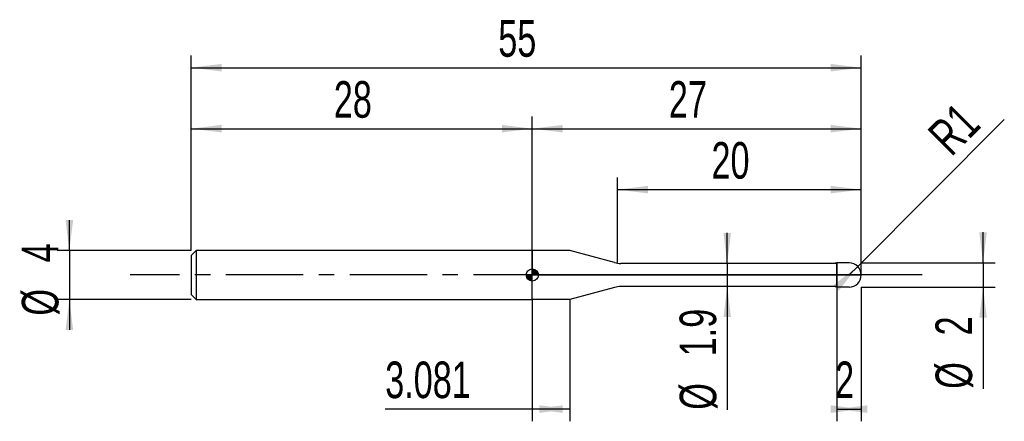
# Model space of a CAD drawing. Extents: x -14.1 to 66.7, y -12 to 20.9.
import ezdxf
from ezdxf.enums import TextEntityAlignment as Align

# ---------------------------------------------------------------- set-up
doc = ezdxf.new("R2010")
doc.units = 0
doc.linetypes.add('CENTER', pattern=[10.16, 6.35, -1.27, 1.27, -1.27])
doc.layers.get('0').update_dxf_attribs({"linetype": 'CONTINUOUS'})
for name, color, linetype in [('1', 4, 'CONTINUOUS'), ('2', 7, 'CONTINUOUS'), ('4', 2, 'CENTER'), ('CUT', 1, 'CONTINUOUS'), ('NOCUT', 7, 'CONTINUOUS'), ('SK1', 4, 'CONTINUOUS'), ('SK2', 7, 'CONTINUOUS'), ('SK4', 2, 'CENTER')]:
    doc.layers.add(name, color=color, linetype=linetype)
doc.dimstyles.new('SLDDIMSTYLE0', dxfattribs={"dimtxt": 3, "dimasz": 2.5, "dimexe": 0, "dimexo": 0.0625, "dimgap": 0.75, "dimtad": 1, "dimrnd": 1e-09, "dimzin": 12, "dimsah": 1, "dimcen": 0.09, "dimazin": 3, "dimtfac": 1, "dimtofl": 0, "dimtmove": 0, "dimatfit": 3})
doc.dimstyles.new('SLDDIMSTYLE1', dxfattribs={"dimtxt": 3, "dimasz": 2.5, "dimexe": 0, "dimexo": 0.0625, "dimgap": 0.75, "dimtad": 1, "dimrnd": 1e-09, "dimzin": 12, "dimsah": 1, "dimcen": 0.09, "dimazin": 3, "dimtfac": 1, "dimtmove": 0, "dimatfit": 3})
doc.dimstyles.new('SLDDIMSTYLE2', dxfattribs={"dimtxt": 3, "dimasz": 2.5, "dimexe": 0, "dimexo": 0.0625, "dimgap": 0.75, "dimtad": 1, "dimrnd": 1e-09, "dimzin": 12, "dimsah": 1, "dimcen": 0, "dimazin": 3, "dimtfac": 1, "dimtofl": 0, "dimtmove": 0, "dimatfit": 3})

# ---------------------------------------------------------------- blocks, each defined once
blk = doc.blocks.new('_D')
at = {"layer": '2'}
for p, q in [((53, -1), (53, -12)), ((55, -1), (55, -12)), ((53, -11), (55, -11))]:
    blk.add_line(p, q, dxfattribs=at)
for points in [[(55, -11), (52.5, -10.69), (52.5, -11.31)], [(53, -11), (55.5, -11.31), (55.5, -10.69)]]:
    blk.add_solid(points, dxfattribs=at)
at = {"layer": '2', "width": 0.7}
blk.add_text('2', height=3, dxfattribs=at).set_placement((52.854, -11), align=Align.BOTTOM_LEFT)
blk = doc.blocks.new('_D_1')
at = {"layer": '2'}
for p, q in [((65, 1), (65, 3.5)), ((55, 1), (66, 1)), ((65, 1), (65, -1)), ((55, -1), (66, -1)), ((65, -1), (65, -9.333))]:
    blk.add_line(p, q, dxfattribs=at)
for points in [[(65, 1), (65.31, 3.5), (64.69, 3.5)], [(65, -1), (64.69, -3.5), (65.31, -3.5)]]:
    blk.add_solid(points, dxfattribs=at)
at = {"layer": '2', "width": 0.7}
for s, p in [('2', (64.992, -4.959)), ('%%c', (65, -9.333))]:
    blk.add_text(s, height=3, rotation=90, dxfattribs=at).set_placement(p, align=Align.BOTTOM_LEFT)
blk = doc.blocks.new('_D_2')
at = {"layer": '2'}
for p, q in [((28, -2), (28, -12)), ((31.081, -2), (31.081, -12)), ((28, -11), (15.925, -11)), ((31.081, -11), (28, -11))]:
    blk.add_line(p, q, dxfattribs=at)
for points in [[(28, -11), (30.5, -11.31), (30.5, -10.69)], [(31.081, -11), (28.581, -10.69), (28.581, -11.31)]]:
    blk.add_solid(points, dxfattribs=at)
at = {"layer": '2', "width": 0.7}
blk.add_text('3.081', height=3, dxfattribs=at).set_placement((15.925, -11), align=Align.BOTTOM_LEFT)
blk = doc.blocks.new('_D_3')
at = {"layer": '2'}
for p, q in [((35, 0.95), (35, 8)), ((55, 0.95), (55, 8)), ((35, 7), (55, 7))]:
    blk.add_line(p, q, dxfattribs=at)
for points in [[(35, 7), (37.5, 6.69), (37.5, 7.31)], [(55, 7), (52.5, 7.31), (52.5, 6.69)]]:
    blk.add_solid(points, dxfattribs=at)
at = {"layer": '2', "width": 0.7}
blk.add_text('20', height=3, dxfattribs=at).set_placement((42.708, 7), align=Align.BOTTOM_LEFT)
blk = doc.blocks.new('_D_4')
at = {"layer": '2'}
for p, q in [((44, 0.95), (44, 3.45)), ((53, 0.95), (43, 0.95)), ((44, 0.95), (44, -0.95)), ((53, -0.95), (43, -0.95)), ((44, -0.95), (44, -11.052))]:
    blk.add_line(p, q, dxfattribs=at)
for points in [[(44, 0.95), (44.31, 3.45), (43.69, 3.45)], [(44, -0.95), (43.69, -3.45), (44.31, -3.45)]]:
    blk.add_solid(points, dxfattribs=at)
at = {"layer": '2', "width": 0.7}
for s, p in [('1.9', (43.992, -6.678)), ('%%c', (44, -11.052))]:
    blk.add_text(s, height=3, rotation=90, dxfattribs=at).set_placement(p, align=Align.BOTTOM_LEFT)
blk = doc.blocks.new('_D_5')
at = {"layer": '2'}
for q in [(66.744, 12.744), (54, 0)]:
    blk.add_line((54.707, 0.707), q, dxfattribs=at)
blk.add_solid([(54.707, 0.707), (52.72, -0.841), (53.159, -1.28)], dxfattribs=at)
at = {"layer": '2', "width": 0.7}
blk.add_text('R1', height=3, rotation=45, dxfattribs=at).set_placement((63.037, 9.002), align=Align.BOTTOM_LEFT)
blk = doc.blocks.new('_D_6')
at = {"layer": 'SK2'}
for p, q in [((0, 2), (0, 18)), ((55, 2), (55, 18)), ((0, 17), (55, 17))]:
    blk.add_line(p, q, dxfattribs=at)
for points in [[(0, 17), (2.5, 16.69), (2.5, 17.31)], [(55, 17), (52.5, 17.31), (52.5, 16.69)]]:
    blk.add_solid(points, dxfattribs=at)
at = {"layer": 'SK2', "width": 0.7}
blk.add_text('55', height=3, dxfattribs=at).set_placement((25.208, 17), align=Align.BOTTOM_LEFT)
blk = doc.blocks.new('_D_7')
at = {"layer": 'SK2'}
for p, q in [((0, 2), (0, 13)), ((28, 2), (28, 13)), ((0, 12), (28, 12))]:
    blk.add_line(p, q, dxfattribs=at)
for points in [[(0, 12), (2.5, 11.69), (2.5, 12.31)], [(28, 12), (25.5, 12.31), (25.5, 11.69)]]:
    blk.add_solid(points, dxfattribs=at)
at = {"layer": 'SK2', "width": 0.7}
blk.add_text('28', height=3, dxfattribs=at).set_placement((11.708, 12), align=Align.BOTTOM_LEFT)
blk = doc.blocks.new('_D_8')
at = {"layer": 'SK2'}
for p, q in [((28, 0), (28, 13)), ((55, 0), (55, 13)), ((28, 12), (55, 12))]:
    blk.add_line(p, q, dxfattribs=at)
for points in [[(28, 12), (30.5, 11.69), (30.5, 12.31)], [(55, 12), (52.5, 12.31), (52.5, 11.69)]]:
    blk.add_solid(points, dxfattribs=at)
at = {"layer": 'SK2', "width": 0.7}
blk.add_text('27', height=3, dxfattribs=at).set_placement((39.208, 12), align=Align.BOTTOM_LEFT)
blk = doc.blocks.new('_D_9')
at = {"layer": 'SK2'}
for p, q in [((-10, 2), (-10, 4.5)), ((0, 2), (-11, 2)), ((-10, 2), (-10, -2)), ((0, -2), (-11, -2)), ((-10, -2), (-10, -4.5))]:
    blk.add_line(p, q, dxfattribs=at)
for points in [[(-10, 2), (-9.69, 4.5), (-10.31, 4.5)], [(-10, -2), (-10.31, -4.5), (-9.69, -4.5)]]:
    blk.add_solid(points, dxfattribs=at)
at = {"layer": 'SK2', "width": 0.7}
for s, p in [('4', (-10.008, 1.041)), ('%%c', (-10, -3.333))]:
    blk.add_text(s, height=3, rotation=90, dxfattribs=at).set_placement(p, align=Align.BOTTOM_LEFT)
blk = doc.blocks.new('*U12')
at = {"color": 0, "linetype": 'CONTINUOUS'}
for points in [[(0, 0), (0, 0.5), (0.098, 0)], [(0.098, 0), (0, 0.5), (0.098, 0.49)], [(0.098, 0), (0.098, 0.49), (0.191, 0)], [(0.191, 0), (0.098, 0.49), (0.191, 0.462)], [(0.191, 0), (0.191, 0.462), (0.278, 0)], [(0.278, 0), (0.191, 0.462), (0.278, 0.416)], [(0.278, 0), (0.278, 0.416), (0.354, 0)], [(0.354, 0), (0.278, 0.416), (0.354, 0.354)], [(0.354, 0), (0.354, 0.354), (0.416, 0)], [(0.416, 0), (0.354, 0.354), (0.416, 0.278)], [(0.416, 0), (0.416, 0.278), (0.462, 0)], [(0.462, 0), (0.416, 0.278), (0.462, 0.191)], [(0.462, 0), (0.462, 0.191), (0.49, 0)], [(0.49, 0), (0.462, 0.191), (0.49, 0.098)], [(0.49, 0), (0.49, 0.098), (0.5, 0)]]:
    blk.add_solid(points, dxfattribs=at)
blk = doc.blocks.new('*U13')
at = {"color": 0, "linetype": 'CONTINUOUS'}
for points in [[(-0.492, -0.087), (-0.5, 0), (-0.492, 0)], [(-0.492, -0.087), (-0.492, 0), (-0.47, -0.171)], [(-0.47, -0.171), (-0.492, 0), (-0.47, 0)], [(-0.47, -0.171), (-0.47, 0), (-0.433, -0.25)], [(-0.433, -0.25), (-0.47, 0), (-0.433, 0)], [(-0.433, -0.25), (-0.433, 0), (-0.383, -0.321)], [(-0.383, -0.321), (-0.433, 0), (-0.383, 0)], [(-0.383, -0.321), (-0.383, 0), (-0.321, -0.383)], [(-0.321, -0.383), (-0.383, 0), (-0.321, 0)], [(-0.321, -0.383), (-0.321, 0), (-0.25, -0.433)], [(-0.25, -0.433), (-0.321, 0), (-0.25, 0)], [(-0.25, -0.433), (-0.25, 0), (-0.171, -0.47)], [(-0.171, -0.47), (-0.25, 0), (-0.171, 0)], [(-0.171, -0.47), (-0.171, 0), (-0.087, -0.492)], [(-0.087, -0.492), (-0.171, 0), (-0.087, 0)], [(-0.087, -0.492), (-0.087, 0), (0, -0.5)], [(0, -0.5), (-0.087, 0), (0, 0)]]:
    blk.add_solid(points, dxfattribs=at)
blk = doc.blocks.new('SW_DOWELSYMBOL_0')
at = {"layer": 'SK1', "color": 0}
blk.add_circle((0, 0), 0.5, dxfattribs=at)
at = {"color": 0, "linetype": 'CONTINUOUS'}
for name in ['*U13', '*U12']:
    blk.add_blockref(name, (0, 0), dxfattribs=at)

msp = doc.modelspace()

# ---------------------------------------------------------------- linework, layer by layer
at = {"layer": '1'}
for p, q in [((31.081, 2), (28, 2)), ((28, 2), (28, 0)), ((34.746, 1.018), (31.081, 2)), ((52.716, 0.95), (35.263, 0.95)), ((53, 1), (52.716, 0.95)), ((54, 1), (53, 1)), ((53, 1), (53, 0)), ((53, 0), (53, 1)), ((28, -2), (28, 0)), ((53, -1), (53, 0)), ((53, 0), (53, -1)), ((34.746, -1.018), (31.081, -2)), ((52.716, -0.95), (35.263, -0.95)), ((53, -1), (52.716, -0.95)), ((54, -1), (53, -1)), ((31.081, -2), (28, -2))]:
    msp.add_line(p, q, dxfattribs=at)
for centre, radius, start, end in [((35.263, 2.95), 2, 255, 270), ((54, 0), 1, 0, 90), ((54, 0), 1, 270, 0), ((35.263, -2.95), 2, 90, 105)]:
    msp.add_arc(centre, radius, start, end, dxfattribs=at)
at = {"layer": '4'}
msp.add_line((55, 0), (28, 0), dxfattribs=at)
at = {"layer": 'CUT'}
for p, q in [((54, 1), (53, 1)), ((53, 1), (53, 0)), ((53, 0), (55, 0))]:
    msp.add_line(p, q, dxfattribs=at)
msp.add_arc((54, 0), 1, 0, 90, dxfattribs=at)
at = {"layer": 'NOCUT'}
for p, q in [((31.081, 2), (28, 2)), ((28, 2), (28, 0)), ((34.746, 1.018), (31.081, 2)), ((52.716, 0.95), (35.263, 0.95)), ((53, 1), (52.716, 0.95)), ((53, 0), (53, 1)), ((28, 0), (53, 0))]:
    msp.add_line(p, q, dxfattribs=at)
msp.add_arc((35.263, 2.95), 2, 255, 270, dxfattribs=at)
at = {"layer": 'SK1'}
for p, q in [((0.4, 2), (0, 1.6)), ((28, 2), (0.4, 2)), ((0.4, 2), (0.4, -2)), ((0, 1.6), (0, 0)), ((0, 0), (0, -1.6)), ((0, -1.6), (0.4, -2)), ((0.4, -2), (28, -2))]:
    msp.add_line(p, q, dxfattribs=at)
msp.add_circle((28, 0), 0.5, dxfattribs=at)
at = {"layer": 'SK4'}
msp.add_line((60, 0), (-5, 0), dxfattribs=at)

# ---------------------------------------------------------------- block references
at = {"layer": 'SK1'}
msp.add_blockref('SW_DOWELSYMBOL_0', (28, 0), dxfattribs=at)

# ---------------------------------------------------------------- texts
at = {"layer": 'SK2', "width": 0.7}
msp.add_text('AP1', height=0.05, dxfattribs=at).set_placement((28, -0.018), align=Align.BOTTOM_LEFT)

# ---------------------------------------------------------------- dimensions: what is measured, and where the dimension line sits
at = {"layer": '2'}
dim = msp.add_radius_dim(center=(54, 0), mpoint=(54.707, 0.707), dimstyle='SLDDIMSTYLE2', dxfattribs=at)
dim.commit()
dim.dimension.update_dxf_attribs({"geometry": '_D_5', "text_midpoint": (65, 11), "dimtype": 164})
for base, p1, p2, picture, middle in [((55, 7), (35, 0.95), (55, 0.95), '_D_3', (45, 7)), ((55, -11), (53, -1), (55, -1), '_D', (54, -11)), ((28, -11), (31.081, -2), (28, -2), '_D_2', (21.081, -11))]:
    dim = msp.add_linear_dim(base=base, p1=p1, p2=p2, dimstyle='SLDDIMSTYLE0', dxfattribs=at)
    dim.commit()
    dim.dimension.update_dxf_attribs({"geometry": picture, "text_midpoint": middle, "dimtype": 160})
for base, p1, p2, picture, middle in [((44, -0.95), (53, 0.95), (53, -0.95), '_D_4', (44, -6)), ((65, -1), (55, 1), (55, -1), '_D_1', (65, -6))]:
    dim = msp.add_linear_dim(base=base, p1=p1, p2=p2, angle=90, text='%%c<>', dimstyle='SLDDIMSTYLE1', dxfattribs=at)
    dim.commit()
    dim.dimension.update_dxf_attribs({"geometry": picture, "text_midpoint": middle, "dimtype": 160})
at = {"layer": 'SK2'}
for base, p1, p2, picture, middle in [((55, 17), (0, 2), (55, 2), '_D_6', (27.5, 17)), ((28, 12), (0, 2), (28, 2), '_D_7', (14, 12)), ((55, 12), (28, 0), (55, 0), '_D_8', (41.5, 12))]:
    dim = msp.add_linear_dim(base=base, p1=p1, p2=p2, dimstyle='SLDDIMSTYLE0', dxfattribs=at)
    dim.commit()
    dim.dimension.update_dxf_attribs({"geometry": picture, "text_midpoint": middle, "dimtype": 160})
dim = msp.add_linear_dim(base=(-10, -2), p1=(0, 2), p2=(0, -2), angle=90, text='%%c<>', dimstyle='SLDDIMSTYLE1', dxfattribs=at)
dim.commit()
dim.dimension.update_dxf_attribs({"geometry": '_D_9', "text_midpoint": (-10, 0), "dimtype": 160})

doc.saveas('drawing.dxf')
